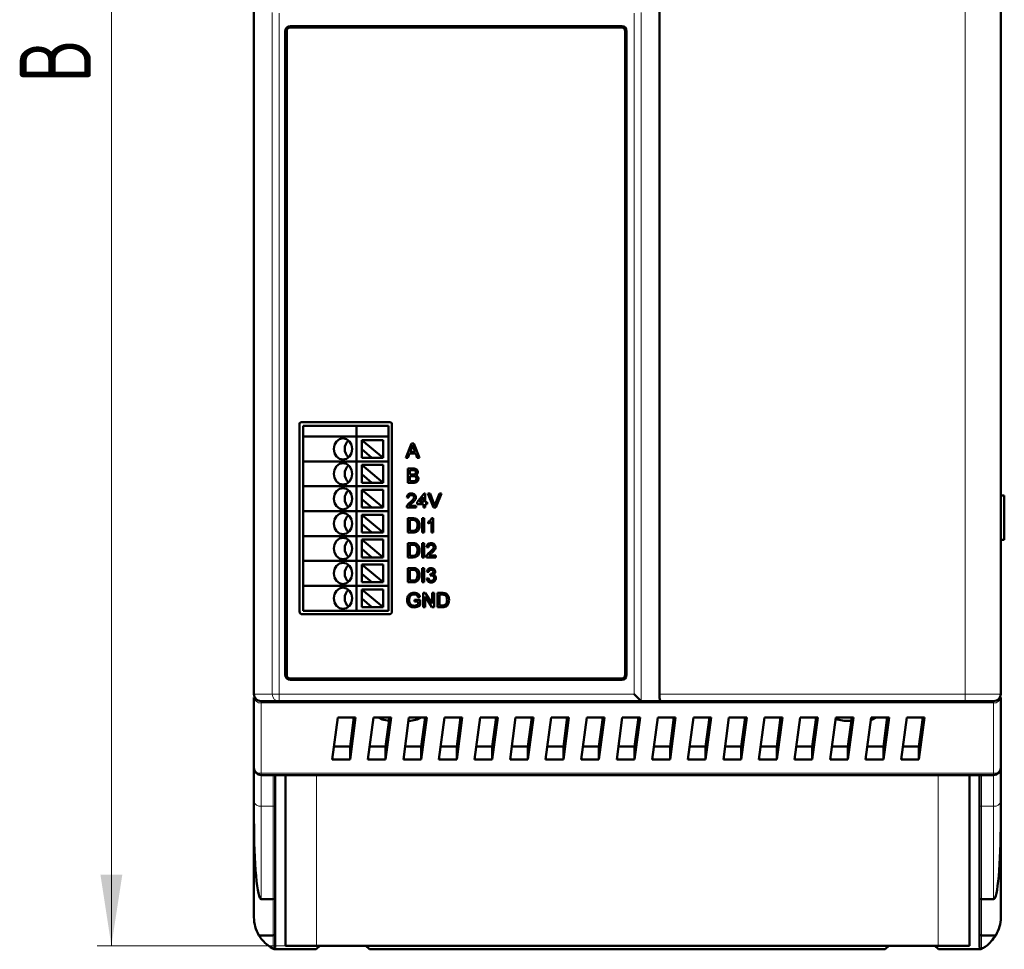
# Model space of a CAD drawing. Header units: millimetres. Extents: x 0 to 420, y 0 to 297.
# Tile 3 of 13: x 65 to 135, y 99 to 165. Entities that reach past the tile are written whole.
import ezdxf

# ---------------------------------------------------------------- set-up
doc = ezdxf.new("R2010")
doc.units = ezdxf.units.MM
doc.styles.add('SLDTEXTSTYLE0', font='TXT', dxfattribs={"width": 0.7, "bigfont": 'bigfont'})
doc.styles.add('SLDTEXTSTYLE1', font='TXT', dxfattribs={"width": 0.7})
doc.dimstyles.new('SLDDIMSTYLE0', dxfattribs={"dimtxt": 5, "dimasz": 5, "dimexe": 0, "dimexo": 0.0625, "dimgap": 1.25, "dimtad": 2, "dimdec": 1, "dimlfac": 2, "dimrnd": 1e-09, "dimzin": 12, "dimdsep": 46, "dimtxsty": 'SLDTEXTSTYLE1', "dimsah": 1, "dimcen": 0.09, "dimadec": 0, "dimazin": 3, "dimtfac": 1, "dimtdec": 3, "dimtofl": 0, "dimtmove": 0, "dimatfit": 3, "dimfxl": 1, "dimfrac": 2, "dimtolj": 1, "dimtzin": 12, "dimarcsym": 0})

# ---------------------------------------------------------------- blocks, each defined once
blk = doc.blocks.new('_D_1')
at = {"color": 7, "linetype": 'Continuous', "lineweight": 0}
for p, q in [((86.326, 224.239), (70.905, 224.239)), ((71.905, 224.239), (71.905, 99.739)), ((86.326, 99.739), (70.905, 99.739))]:
    blk.add_line(p, q, dxfattribs=at)
at = {"color": 7, "linetype": 'Continuous', "lineweight": 18}
for points in [[(71.905, 224.239), (71.136, 219.239), (72.674, 219.239)], [(71.905, 99.739), (72.674, 104.739), (71.136, 104.739)]]:
    blk.add_solid(points, dxfattribs=at)
at = {"color": 7, "linetype": 'Continuous', "lineweight": 18, "insert": (65.46, 160.388), "char_height": 5, "attachment_point": 1, "rotation": 90, "style": 'SLDTEXTSTYLE0'}
blk.add_mtext('В', dxfattribs=at)

msp = doc.modelspace()

# ---------------------------------------------------------------- linework, layer by layer
at = {"color": 7, "linetype": 'Continuous', "lineweight": 50}
for p, q in [((81.931, 206.544), (81.931, 117.434)), ((110.431, 206.544), (110.431, 117.434)), ((134.431, 206.544), (134.431, 117.434)), ((84.481, 164.389), (107.781, 164.389)), ((107.781, 164.289), (84.481, 164.289)), ((84.131, 118.784), (84.131, 164.039)), ((84.231, 164.039), (84.231, 118.784)), ((108.031, 118.784), (108.031, 164.039)), ((108.131, 164.039), (108.131, 118.784)), ((85.131, 123.239), (85.131, 136.439)), ((85.231, 136.539), (91.531, 136.539)), ((91.631, 136.439), (91.631, 123.239)), ((85.381, 135.539), (85.381, 136.289)), ((85.381, 136.289), (89.131, 136.289)), ((89.131, 135.539), (89.131, 136.289)), ((89.131, 136.289), (91.381, 136.289)), ((91.381, 136.289), (91.381, 135.539)), ((85.381, 135.539), (89.131, 135.539)), ((85.381, 133.789), (85.381, 135.539)), ((89.131, 135.539), (91.381, 135.539)), ((89.131, 133.789), (89.131, 135.539)), ((89.506, 135.289), (91.006, 135.289)), ((89.506, 135.289), (91.006, 134.039)), ((89.506, 135.289), (89.506, 134.638)), ((91.006, 135.289), (91.006, 134.039)), ((91.381, 135.539), (91.381, 133.789)), ((92.61, 134.039), (93.007, 135.039)), ((93.007, 135.039), (93.166, 135.039)), ((93.166, 135.039), (93.563, 134.039)), ((89.506, 134.638), (89.506, 134.039)), ((90.225, 134.039), (89.506, 134.638)), ((92.873, 134.346), (92.759, 134.039)), ((93.299, 134.346), (92.873, 134.346)), ((93.018, 134.739), (92.916, 134.462)), ((92.916, 134.462), (93.257, 134.462)), ((93.257, 134.462), (93.16, 134.724)), ((93.413, 134.039), (93.299, 134.346)), ((85.381, 132.039), (85.381, 133.789)), ((85.381, 133.789), (89.131, 133.789)), ((89.131, 132.039), (89.131, 133.789)), ((89.131, 133.789), (91.381, 133.789)), ((89.506, 134.039), (90.225, 134.039)), ((90.225, 134.039), (91.006, 134.039)), ((91.381, 133.789), (91.381, 132.039)), ((92.759, 134.039), (92.61, 134.039)), ((93.563, 134.039), (93.413, 134.039)), ((89.506, 133.539), (91.006, 133.539)), ((89.506, 133.539), (91.006, 132.289)), ((89.506, 133.539), (89.506, 132.888)), ((91.006, 133.539), (91.006, 132.289)), ((92.746, 132.289), (92.746, 133.289)), ((92.746, 133.289), (93.121, 133.289)), ((93.078, 133.173), (92.887, 133.173)), ((92.887, 133.173), (92.887, 132.866)), ((89.506, 132.888), (89.506, 132.289)), ((90.225, 132.289), (89.506, 132.888)), ((89.506, 132.289), (90.225, 132.289)), ((90.225, 132.289), (91.006, 132.289)), ((93.122, 132.289), (92.746, 132.289)), ((92.887, 132.866), (93.094, 132.866)), ((93.108, 132.75), (92.887, 132.75)), ((92.887, 132.75), (92.887, 132.404)), ((92.887, 132.404), (93.124, 132.404)), ((85.381, 132.039), (89.131, 132.039)), ((85.381, 130.289), (85.381, 132.039)), ((89.131, 132.039), (91.381, 132.039)), ((89.131, 130.289), (89.131, 132.039)), ((89.506, 131.789), (91.006, 131.789)), ((89.506, 131.789), (91.006, 130.539)), ((89.506, 131.789), (89.506, 131.138)), ((91.006, 131.789), (91.006, 130.539)), ((91.381, 132.039), (91.381, 130.289)), ((93.413, 130.91), (93.887, 131.526)), ((93.887, 131.526), (93.977, 131.526)), ((93.977, 131.526), (93.977, 130.91)), ((94.561, 130.539), (94.158, 131.539)), ((94.158, 131.539), (94.311, 131.539)), ((94.311, 131.539), (94.583, 130.822)), ((94.692, 130.822), (94.964, 131.539)), ((95.117, 131.539), (94.714, 130.539)), ((94.964, 131.539), (95.117, 131.539)), ((89.506, 131.138), (89.506, 130.539)), ((90.225, 130.539), (89.506, 131.138)), ((92.811, 131.244), (92.682, 131.257)), ((93.413, 130.782), (93.413, 130.91)), ((93.849, 131.271), (93.571, 130.91)), ((93.571, 130.91), (93.849, 130.91)), ((93.849, 130.91), (93.849, 131.271)), ((93.977, 130.91), (94.105, 130.91)), ((94.105, 130.91), (94.105, 130.782)), ((134.681, 131.38), (134.431, 131.38)), ((134.681, 128.28), (134.681, 131.38)), ((85.381, 128.539), (85.381, 130.289)), ((85.381, 130.289), (89.131, 130.289)), ((89.131, 128.539), (89.131, 130.289)), ((89.131, 130.289), (91.381, 130.289)), ((89.506, 130.539), (90.225, 130.539)), ((90.225, 130.539), (91.006, 130.539)), ((91.381, 130.289), (91.381, 128.539)), ((93.323, 130.539), (92.67, 130.539)), ((92.834, 130.667), (93.323, 130.667)), ((93.323, 130.667), (93.323, 130.539)), ((93.849, 130.782), (93.413, 130.782)), ((93.849, 130.539), (93.849, 130.782)), ((93.977, 130.539), (93.849, 130.539)), ((94.105, 130.782), (93.977, 130.782)), ((93.977, 130.782), (93.977, 130.539)), ((94.714, 130.539), (94.561, 130.539)), ((89.506, 130.039), (91.006, 128.789)), ((89.506, 130.039), (91.006, 130.039)), ((89.506, 130.039), (89.506, 129.388)), ((91.006, 130.039), (91.006, 128.789)), ((92.746, 128.789), (92.746, 129.789)), ((92.746, 129.789), (93.088, 129.789)), ((92.887, 129.673), (92.887, 128.904)), ((93.09, 129.673), (92.887, 129.673)), ((93.759, 129.789), (93.9, 129.789)), ((93.759, 128.789), (93.759, 129.789)), ((93.9, 129.789), (93.9, 128.789)), ((94.17, 129.42), (94.17, 129.539)), ((94.4, 128.789), (94.4, 129.568)), ((94.446, 129.789), (94.529, 129.789)), ((94.529, 129.789), (94.529, 128.789)), ((89.506, 129.388), (89.506, 128.789)), ((90.225, 128.789), (89.506, 129.388)), ((89.506, 128.789), (90.225, 128.789)), ((90.225, 128.789), (91.006, 128.789)), ((93.105, 128.789), (92.746, 128.789)), ((92.887, 128.904), (93.094, 128.904)), ((93.9, 128.789), (93.759, 128.789)), ((94.529, 128.789), (94.4, 128.789)), ((85.381, 128.539), (89.131, 128.539)), ((85.381, 126.789), (85.381, 128.539)), ((89.131, 128.539), (91.381, 128.539)), ((89.131, 126.789), (89.131, 128.539)), ((89.506, 128.289), (91.006, 128.289)), ((89.506, 128.289), (91.006, 127.039)), ((89.506, 128.289), (89.506, 127.638)), ((91.006, 128.289), (91.006, 127.039)), ((91.381, 128.539), (91.381, 126.789)), ((134.431, 128.28), (134.681, 128.28)), ((89.506, 127.638), (89.506, 127.039)), ((90.225, 127.039), (89.506, 127.638)), ((92.746, 128.039), (93.088, 128.039)), ((92.746, 127.039), (92.746, 128.039)), ((93.09, 127.923), (92.887, 127.923)), ((92.887, 127.923), (92.887, 127.154)), ((93.759, 127.039), (93.759, 128.039)), ((93.759, 128.039), (93.9, 128.039)), ((93.9, 128.039), (93.9, 127.039)), ((94.195, 127.744), (94.067, 127.757)), ((85.381, 125.039), (85.381, 126.789)), ((85.381, 126.789), (89.131, 126.789)), ((89.131, 125.039), (89.131, 126.789)), ((89.131, 126.789), (91.381, 126.789)), ((89.506, 127.039), (90.225, 127.039)), ((90.225, 127.039), (91.006, 127.039)), ((91.381, 126.789), (91.381, 125.039)), ((93.105, 127.039), (92.746, 127.039)), ((92.887, 127.154), (93.094, 127.154)), ((93.9, 127.039), (93.759, 127.039)), ((94.708, 127.039), (94.054, 127.039)), ((94.219, 127.167), (94.708, 127.167)), ((94.708, 127.167), (94.708, 127.039)), ((89.506, 126.539), (91.006, 126.539)), ((89.506, 126.539), (91.006, 125.289)), ((89.506, 126.539), (89.506, 125.888)), ((91.006, 126.539), (91.006, 125.289)), ((92.746, 125.289), (92.746, 126.289)), ((92.746, 126.289), (93.088, 126.289)), ((93.09, 126.173), (92.887, 126.173)), ((92.887, 126.173), (92.887, 125.404)), ((93.759, 125.289), (93.759, 126.289)), ((93.759, 126.289), (93.9, 126.289)), ((93.9, 126.289), (93.9, 125.289)), ((94.221, 126.019), (94.093, 126.032)), ((89.506, 125.888), (89.506, 125.289)), ((90.225, 125.289), (89.506, 125.888)), ((92.887, 125.404), (93.094, 125.404)), ((94.08, 125.558), (94.208, 125.571)), ((94.322, 125.763), (94.335, 125.878)), ((85.381, 125.039), (89.131, 125.039)), ((85.381, 123.289), (85.381, 125.039)), ((89.131, 125.039), (91.381, 125.039)), ((89.131, 123.289), (89.131, 125.039)), ((89.506, 125.289), (90.225, 125.289)), ((89.506, 124.789), (91.006, 124.789)), ((89.506, 124.789), (91.006, 123.539)), ((89.506, 124.789), (89.506, 124.138)), ((90.225, 125.289), (91.006, 125.289)), ((91.006, 124.789), (91.006, 123.539)), ((91.381, 125.039), (91.381, 123.289)), ((93.105, 125.289), (92.746, 125.289)), ((93.9, 125.289), (93.759, 125.289)), ((90.225, 123.539), (89.506, 124.138)), ((89.506, 124.138), (89.506, 123.539)), ((93.208, 123.936), (93.208, 124.051)), ((93.208, 124.051), (93.618, 124.051)), ((93.477, 123.936), (93.208, 123.936)), ((93.602, 124.257), (93.473, 124.224)), ((93.477, 123.747), (93.477, 123.936)), ((93.618, 124.051), (93.618, 123.681)), ((93.823, 123.539), (93.823, 124.539)), ((93.823, 124.539), (93.972, 124.539)), ((94.444, 123.539), (93.964, 124.285)), ((93.964, 124.285), (93.964, 123.539)), ((93.972, 124.539), (94.452, 123.792)), ((94.452, 123.792), (94.452, 124.539)), ((94.452, 124.539), (94.593, 124.539)), ((94.593, 124.539), (94.593, 123.539)), ((94.823, 124.539), (95.165, 124.539)), ((94.823, 123.539), (94.823, 124.539)), ((94.964, 124.423), (94.964, 123.654)), ((95.167, 124.423), (94.964, 124.423)), ((85.381, 123.289), (89.131, 123.289)), ((89.131, 123.289), (91.381, 123.289)), ((89.506, 123.539), (90.225, 123.539)), ((90.225, 123.539), (91.006, 123.539)), ((93.964, 123.539), (93.823, 123.539)), ((94.593, 123.539), (94.444, 123.539)), ((95.182, 123.539), (94.823, 123.539)), ((94.964, 123.654), (95.171, 123.654)), ((91.431, 123.039), (85.331, 123.039)), ((84.481, 118.534), (107.781, 118.534)), ((107.781, 118.434), (84.481, 118.434)), ((81.931, 117.19), (81.931, 112.239)), ((109.148, 116.942), (108.657, 117.434)), ((134.431, 117.19), (134.431, 112.239)), ((82.431, 116.934), (83.705, 116.934)), ((83.705, 116.934), (109.165, 116.934)), ((109.165, 116.934), (110.525, 116.934)), ((110.525, 116.934), (131.931, 116.934)), ((87.432, 112.843), (87.826, 115.788)), ((87.826, 115.788), (89.076, 115.788)), ((89.076, 115.788), (88.682, 112.843)), ((88.682, 113.75), (88.955, 115.788)), ((89.932, 112.843), (90.326, 115.788)), ((90.326, 115.788), (91.576, 115.788)), ((91.576, 115.788), (91.182, 112.843)), ((91.182, 113.75), (91.455, 115.788)), ((92.432, 112.843), (92.826, 115.788)), ((92.826, 115.788), (94.076, 115.788)), ((94.076, 115.788), (93.682, 112.843)), ((93.682, 113.75), (93.955, 115.788)), ((94.932, 112.843), (95.326, 115.788)), ((95.326, 115.788), (96.576, 115.788)), ((96.576, 115.788), (96.182, 112.843)), ((96.182, 113.75), (96.455, 115.788)), ((97.432, 112.843), (97.826, 115.788)), ((97.826, 115.788), (99.076, 115.788)), ((99.076, 115.788), (98.682, 112.843)), ((98.682, 113.75), (98.955, 115.788)), ((99.932, 112.843), (100.326, 115.788)), ((100.326, 115.788), (101.576, 115.788)), ((101.576, 115.788), (101.182, 112.843)), ((101.182, 113.75), (101.455, 115.788)), ((102.432, 112.843), (102.826, 115.788)), ((102.826, 115.788), (104.076, 115.788)), ((104.076, 115.788), (103.682, 112.843)), ((103.682, 113.75), (103.955, 115.788)), ((104.932, 112.843), (105.326, 115.788)), ((105.326, 115.788), (106.576, 115.788)), ((106.576, 115.788), (106.182, 112.843)), ((106.182, 113.75), (106.455, 115.788)), ((107.432, 112.843), (107.826, 115.788)), ((107.826, 115.788), (109.076, 115.788)), ((109.076, 115.788), (108.682, 112.843)), ((108.682, 113.75), (108.955, 115.788)), ((109.932, 112.843), (110.326, 115.788)), ((110.326, 115.788), (111.576, 115.788)), ((111.576, 115.788), (111.182, 112.843)), ((111.182, 113.75), (111.455, 115.788)), ((112.432, 112.843), (112.826, 115.788)), ((112.826, 115.788), (114.076, 115.788)), ((114.076, 115.788), (113.682, 112.843)), ((113.682, 113.75), (113.955, 115.788)), ((114.932, 112.843), (115.326, 115.788)), ((115.326, 115.788), (116.576, 115.788)), ((116.576, 115.788), (116.182, 112.843)), ((116.182, 113.75), (116.455, 115.788)), ((117.432, 112.843), (117.826, 115.788)), ((117.826, 115.788), (119.076, 115.788)), ((119.076, 115.788), (118.682, 112.843)), ((118.682, 113.75), (118.955, 115.788)), ((119.932, 112.843), (120.326, 115.788)), ((120.326, 115.788), (121.576, 115.788)), ((121.576, 115.788), (121.182, 112.843)), ((121.182, 113.75), (121.455, 115.788)), ((122.432, 112.843), (122.826, 115.788)), ((122.826, 115.788), (124.076, 115.788)), ((124.076, 115.788), (123.682, 112.843)), ((123.682, 113.75), (123.955, 115.788)), ((123.952, 115.765), (123.87, 115.788)), ((124.932, 112.843), (125.326, 115.788)), ((125.326, 115.788), (126.576, 115.788)), ((126.576, 115.788), (126.182, 112.843)), ((126.182, 113.75), (126.455, 115.788)), ((127.432, 112.843), (127.826, 115.788)), ((127.826, 115.788), (129.076, 115.788)), ((129.076, 115.788), (128.682, 112.843)), ((128.682, 113.75), (128.955, 115.788)), ((92.793, 115.539), (92.931, 115.539)), ((123.431, 115.539), (123.921, 115.539)), ((87.554, 113.75), (88.682, 113.75)), ((88.682, 112.843), (88.682, 113.75)), ((90.054, 113.75), (91.182, 113.75)), ((91.182, 112.843), (91.182, 113.75)), ((92.554, 113.75), (93.682, 113.75)), ((93.682, 112.843), (93.682, 113.75)), ((95.054, 113.75), (96.182, 113.75)), ((96.182, 112.843), (96.182, 113.75)), ((97.554, 113.75), (98.682, 113.75)), ((98.682, 112.843), (98.682, 113.75)), ((100.054, 113.75), (101.182, 113.75)), ((101.182, 112.843), (101.182, 113.75)), ((102.554, 113.75), (103.682, 113.75)), ((103.682, 112.843), (103.682, 113.75)), ((105.054, 113.75), (106.182, 113.75)), ((106.182, 112.843), (106.182, 113.75)), ((107.554, 113.75), (108.682, 113.75)), ((108.682, 112.843), (108.682, 113.75)), ((110.054, 113.75), (111.182, 113.75)), ((111.182, 112.843), (111.182, 113.75)), ((112.554, 113.75), (113.682, 113.75)), ((113.682, 112.843), (113.682, 113.75)), ((115.054, 113.75), (116.182, 113.75)), ((116.182, 112.843), (116.182, 113.75)), ((117.554, 113.75), (118.682, 113.75)), ((118.682, 112.843), (118.682, 113.75)), ((120.054, 113.75), (121.182, 113.75)), ((121.182, 112.843), (121.182, 113.75)), ((122.554, 113.75), (123.682, 113.75)), ((123.682, 112.843), (123.682, 113.75)), ((125.054, 113.75), (126.182, 113.75)), ((126.182, 112.843), (126.182, 113.75)), ((127.554, 113.75), (128.682, 113.75)), ((128.682, 112.843), (128.682, 113.75)), ((88.682, 112.843), (87.432, 112.843)), ((91.182, 112.843), (89.932, 112.843)), ((93.682, 112.843), (92.432, 112.843)), ((96.182, 112.843), (94.932, 112.843)), ((98.682, 112.843), (97.432, 112.843)), ((101.182, 112.843), (99.932, 112.843)), ((103.682, 112.843), (102.432, 112.843)), ((106.182, 112.843), (104.932, 112.843)), ((108.682, 112.843), (107.432, 112.843)), ((111.182, 112.843), (109.932, 112.843)), ((113.682, 112.843), (112.432, 112.843)), ((116.182, 112.843), (114.932, 112.843)), ((118.682, 112.843), (117.432, 112.843)), ((121.182, 112.843), (119.932, 112.843)), ((123.682, 112.843), (122.432, 112.843)), ((126.182, 112.843), (124.932, 112.843)), ((128.682, 112.843), (127.432, 112.843)), ((82.431, 111.739), (133.931, 111.739)), ((84.136, 111.739), (84.136, 99.739)), ((132.226, 99.739), (132.226, 111.739)), ((81.931, 109.895), (81.931, 108.593)), ((83.431, 109.648), (83.431, 103.109)), ((132.931, 103.109), (132.931, 109.648)), ((134.431, 109.895), (134.431, 108.593)), ((81.931, 108.593), (81.931, 101.739)), ((134.431, 108.593), (134.431, 101.739)), ((83.281, 103.007), (82.431, 103.007)), ((83.431, 100.563), (83.431, 103.109)), ((132.931, 100.563), (132.931, 103.109)), ((133.931, 103.007), (133.081, 103.007)), ((82.278, 100.468), (83.281, 100.468)), ((83.431, 100.012), (83.431, 100.563)), ((132.931, 99.689), (132.931, 100.563)), ((134.084, 100.468), (133.081, 100.468)), ((83.431, 99.689), (83.431, 100.012)), ((86.336, 99.739), (84.136, 99.739)), ((86.556, 99.739), (86.306, 99.489)), ((86.336, 99.739), (130.026, 99.739)), ((90.056, 99.489), (89.806, 99.739)), ((126.556, 99.739), (126.306, 99.489)), ((130.056, 99.489), (129.806, 99.739)), ((130.026, 99.739), (132.226, 99.739)), ((83.341, 99.489), (86.306, 99.489)), ((90.056, 99.489), (126.306, 99.489)), ((130.056, 99.489), (133.021, 99.489))]:
    msp.add_line(p, q, dxfattribs=at)
at = {"color": 9, "linetype": 'Continuous', "lineweight": 18}
for p, q in [((81.94, 117.434), (81.94, 206.544)), ((131.931, 206.544), (131.931, 117.434)), ((83.214, 165.346), (83.214, 117.434)), ((83.706, 117.434), (83.706, 165.289)), ((108.656, 165.289), (108.657, 117.434)), ((109.148, 116.942), (109.148, 165.346)), ((81.94, 117.434), (81.931, 117.434)), ((83.214, 117.434), (81.94, 117.434)), ((83.706, 117.434), (83.214, 117.434)), ((108.657, 117.434), (83.706, 117.434)), ((131.931, 117.434), (110.431, 117.434)), ((131.931, 117.434), (131.931, 116.934)), ((134.431, 117.434), (131.931, 117.434)), ((82.431, 116.812), (82.431, 116.934)), ((133.931, 116.812), (82.431, 116.812)), ((82.431, 111.861), (82.431, 116.812)), ((133.931, 116.934), (133.931, 116.812)), ((133.931, 116.812), (133.931, 111.861)), ((133.931, 111.861), (82.431, 111.861)), ((82.431, 111.861), (82.431, 111.739)), ((82.431, 109.542), (82.431, 111.739)), ((83.281, 111.739), (83.281, 109.542)), ((86.336, 111.739), (86.336, 99.739)), ((130.026, 99.739), (130.026, 111.739)), ((133.081, 109.542), (133.081, 111.739)), ((133.931, 111.861), (133.931, 111.739)), ((133.931, 111.739), (133.931, 109.542)), ((82.431, 109.542), (83.281, 109.542)), ((82.431, 103.007), (82.431, 109.542)), ((83.281, 109.542), (83.281, 103.007)), ((133.081, 109.542), (133.931, 109.542)), ((133.081, 103.007), (133.081, 109.542)), ((133.931, 109.542), (133.931, 103.007)), ((83.281, 100.468), (83.281, 103.007)), ((133.081, 103.007), (133.081, 100.468)), ((83.281, 99.539), (83.281, 100.468)), ((133.081, 100.468), (133.081, 99.539))]:
    msp.add_line(p, q, dxfattribs=at)
at = {"color": 7, "linetype": 'Continuous', "lineweight": 50, "flags": 128}
for points in [[(88.831, 134.664), (88.782, 134.951), (88.643, 135.194), (88.434, 135.356), (88.188, 135.414), (87.942, 135.356), (87.733, 135.194), (87.594, 134.951), (87.545, 134.664), (87.594, 134.377), (87.733, 134.133), (87.942, 133.971), (88.188, 133.914), (88.434, 133.971), (88.643, 134.133), (88.782, 134.377), (88.831, 134.664)], [(88.831, 132.914), (88.782, 133.201), (88.643, 133.444), (88.434, 133.606), (88.188, 133.664), (87.942, 133.606), (87.733, 133.444), (87.594, 133.201), (87.545, 132.914), (87.594, 132.627), (87.733, 132.383), (87.942, 132.221), (88.188, 132.164), (88.434, 132.221), (88.643, 132.383), (88.782, 132.627), (88.831, 132.914)], [(88.831, 131.164), (88.782, 131.451), (88.643, 131.694), (88.434, 131.856), (88.188, 131.914), (87.942, 131.856), (87.733, 131.694), (87.594, 131.451), (87.545, 131.164), (87.594, 130.877), (87.733, 130.633), (87.942, 130.471), (88.188, 130.414), (88.434, 130.471), (88.643, 130.633), (88.782, 130.877), (88.831, 131.164)], [(88.831, 129.414), (88.782, 129.701), (88.643, 129.944), (88.434, 130.106), (88.188, 130.164), (87.942, 130.106), (87.733, 129.944), (87.594, 129.701), (87.545, 129.414), (87.594, 129.127), (87.733, 128.883), (87.942, 128.721), (88.188, 128.664), (88.434, 128.721), (88.643, 128.883), (88.782, 129.127), (88.831, 129.414)], [(88.831, 127.664), (88.782, 127.951), (88.643, 128.194), (88.434, 128.356), (88.188, 128.414), (87.942, 128.356), (87.733, 128.194), (87.594, 127.951), (87.545, 127.664), (87.594, 127.377), (87.733, 127.133), (87.942, 126.971), (88.188, 126.914), (88.434, 126.971), (88.643, 127.133), (88.782, 127.377), (88.831, 127.664)], [(88.831, 125.914), (88.782, 126.201), (88.643, 126.444), (88.434, 126.606), (88.188, 126.664), (87.942, 126.606), (87.733, 126.444), (87.594, 126.201), (87.545, 125.914), (87.594, 125.627), (87.733, 125.383), (87.942, 125.221), (88.188, 125.164), (88.434, 125.221), (88.643, 125.383), (88.782, 125.627), (88.831, 125.914)], [(88.831, 124.164), (88.782, 124.451), (88.643, 124.694), (88.434, 124.856), (88.188, 124.914), (87.942, 124.856), (87.733, 124.694), (87.594, 124.451), (87.545, 124.164), (87.594, 123.877), (87.733, 123.633), (87.942, 123.471), (88.188, 123.414), (88.434, 123.471), (88.643, 123.633), (88.782, 123.877), (88.831, 124.164)], [(90.682, 115.788), (90.953, 115.634), (91.431, 115.539)], [(92.931, 115.539), (93.409, 115.634), (93.68, 115.788)], [(122.814, 115.701), (122.953, 115.634), (123.431, 115.539)], [(125.3, 115.594), (125.409, 115.634), (125.68, 115.788)]]:
    msp.add_lwpolyline(points, dxfattribs=at)
at = {"color": 7, "linetype": 'Continuous', "lineweight": 50}
for centre, radius, start, end in [((84.481, 164.039), 0.35, 90, 180), ((84.481, 164.039), 0.25, 90, 180), ((107.781, 164.039), 0.35, 0, 90), ((107.781, 164.039), 0.25, 0, 90), ((85.231, 136.439), 0.1, 90, 180), ((91.531, 136.439), 0.1, 0, 90), ((89.122, 134.664), 0.813, 132.43181, 227.56819), ((89.122, 132.914), 0.813, 132.43181, 227.56819), ((89.122, 131.164), 0.813, 132.43181, 227.56819), ((89.122, 129.414), 0.813, 132.43181, 227.56819), ((89.122, 127.664), 0.813, 132.43181, 227.56819), ((89.122, 125.914), 0.813, 132.43181, 227.56819), ((89.122, 124.164), 0.813, 132.43181, 227.56819), ((85.331, 123.239), 0.2, 180, 270), ((91.431, 123.239), 0.2, 270, 0), ((84.481, 118.784), 0.35, 180, 270), ((84.481, 118.784), 0.25, 180, 270), ((107.781, 118.784), 0.25, 270, 0), ((107.781, 118.784), 0.35, 270, 0), ((82.431, 117.434), 0.5, 180, 270), ((133.931, 117.434), 0.5, 270, 0), ((82.431, 112.239), 0.5, 180, 270), ((133.931, 112.239), 0.5, 270, 0), ((84.431, 101.739), 2.5, 180, 210.54479), ((131.931, 101.739), 2.5, 329.45521, 0), ((84.431, 101.739), 2.5, 240.70136, 244.15807), ((131.931, 101.739), 2.5, 295.84193, 299.29864)]:
    msp.add_arc(centre, radius, start, end, dxfattribs=at)
at = {"color": 9, "linetype": 'Continuous', "lineweight": 18}
for centre, radius, start, end in [((82.378, 117.26), 0.452, 189.01679, 276.80459), ((82.435, 117.429), 0.496, 179.50937, 269.50082), ((83.71, 117.429), 0.496, 179.50937, 269.50082), ((133.985, 117.26), 0.452, 263.19541, 350.98321), ((82.378, 112.309), 0.452, 189.01679, 276.80459), ((133.985, 112.309), 0.452, 263.19541, 350.98321), ((82.369, 109.984), 0.446, 191.42175, 278.04947), ((83.3, 109.674), 0.134, 261.95053, 348.57825), ((133.062, 109.674), 0.134, 191.42175, 278.04947), ((133.994, 109.984), 0.446, 261.95053, 348.57825)]:
    msp.add_arc(centre, radius, start, end, dxfattribs=at)
at = {"color": 7, "linetype": 'Continuous', "lineweight": 50}
for centre, major_axis, ratio, start_param, end_param in [((110.525, 117.434), (0, 0.5), 0.1875, 1.570796, 3.141593), ((109.165, 117.434), (0, 0.5), 0.1875, 2.956245, 3.141593), ((82.431, 108.593), (0, 5.587), 0.089499, 1.570796, 3.141593), ((133.931, 108.593), (0, 5.587), 0.089499, 3.141593, 4.712389), ((83.281, 103.109), (0.15, 0), 0.683247, 4.712389, 6.283185), ((133.081, 103.109), (0.15, 0), 0.683247, 3.141593, 4.712389)]:
    msp.add_ellipse(centre, major_axis=major_axis, ratio=ratio, start_param=start_param, end_param=end_param, dxfattribs=at)
for points, knots in [([(93.086, 134.923), (93.077, 134.888), (93.06, 134.824), (93.031, 134.765), (93.018, 134.739)], [0, 0, 0, 0, 0.559908, 1, 1, 1, 1]), ([(93.16, 134.724), (93.146, 134.762), (93.121, 134.828), (93.097, 134.894), (93.086, 134.923)], [0, 0, 0, 0, 0.560002, 1, 1, 1, 1]), ([(93.311, 133.017), (93.308, 133.044), (93.303, 133.085), (93.273, 133.131), (93.205, 133.178), (93.134, 133.175), (93.078, 133.173)], [0, 0, 0, 0, 0.249601, 0.375028, 0.500278, 1, 1, 1, 1]), ([(93.121, 133.289), (93.165, 133.287), (93.254, 133.284), (93.369, 133.229), (93.438, 133.133), (93.447, 133.064), (93.452, 133.029)], [0, 0, 0, 0, 0.2811892, 0.5600175, 0.7800672, 1, 1, 1, 1]), ([(93.214, 132.877), (93.23, 132.884), (93.262, 132.897), (93.304, 132.945), (93.308, 132.99), (93.311, 133.017)], [0, 0, 0, 0, 0.280889, 0.56101, 1, 1, 1, 1]), ([(93.452, 133.029), (93.449, 133.004), (93.443, 132.952), (93.395, 132.869), (93.337, 132.835), (93.302, 132.814)], [0, 0, 0, 0, 0.280307, 0.560786, 1, 1, 1, 1]), ([(93.094, 132.866), (93.116, 132.866), (93.157, 132.866), (93.196, 132.874), (93.214, 132.877)], [0, 0, 0, 0, 0.560393, 1, 1, 1, 1]), ([(93.349, 132.577), (93.346, 132.606), (93.341, 132.649), (93.309, 132.696), (93.241, 132.749), (93.167, 132.75), (93.108, 132.75)], [0, 0, 0, 0, 0.249858, 0.375513, 0.501165, 1, 1, 1, 1]), ([(93.49, 132.575), (93.487, 132.542), (93.481, 132.476), (93.432, 132.387), (93.316, 132.296), (93.202, 132.292), (93.122, 132.289)], [0, 0, 0, 0, 0.187145, 0.37432, 0.560788, 1, 1, 1, 1]), ([(93.124, 132.404), (93.14, 132.404), (93.169, 132.404), (93.197, 132.407), (93.21, 132.409)], [0, 0, 0, 0, 0.560136, 1, 1, 1, 1]), ([(93.21, 132.409), (93.232, 132.414), (93.276, 132.425), (93.322, 132.471), (93.346, 132.524), (93.348, 132.559), (93.349, 132.577)], [0, 0, 0, 0, 0.280324, 0.559079, 0.779395, 1, 1, 1, 1]), ([(93.302, 132.814), (93.331, 132.804), (93.389, 132.783), (93.45, 132.72), (93.485, 132.648), (93.488, 132.599), (93.49, 132.575)], [0, 0, 0, 0, 0.2802, 0.559643, 0.779721, 1, 1, 1, 1]), ([(92.682, 131.257), (92.69, 131.301), (92.704, 131.389), (92.79, 131.487), (92.898, 131.533), (92.968, 131.537), (93.003, 131.539)], [0, 0, 0, 0, 0.2802398, 0.5588866, 0.7791398, 1, 1, 1, 1]), ([(93.003, 131.539), (93.047, 131.536), (93.134, 131.529), (93.238, 131.46), (93.301, 131.365), (93.307, 131.297), (93.311, 131.263)], [0, 0, 0, 0, 0.280511, 0.559695, 0.779763, 1, 1, 1, 1]), ([(92.683, 130.628), (92.7, 130.666), (92.728, 130.73), (92.791, 130.804), (92.85, 130.861), (92.892, 130.895), (92.914, 130.913)], [0, 0, 0, 0, 0.3393989, 0.5595257, 0.7797546, 1, 1, 1, 1]), ([(93, 131.423), (92.972, 131.421), (92.917, 131.417), (92.851, 131.372), (92.815, 131.309), (92.812, 131.265), (92.811, 131.244)], [0, 0, 0, 0, 0.280371, 0.559466, 0.779395, 1, 1, 1, 1]), ([(93.033, 130.852), (93.009, 130.833), (92.97, 130.8), (92.916, 130.754), (92.871, 130.715), (92.846, 130.683), (92.834, 130.667)], [0, 0, 0, 0, 0.340045, 0.560063, 0.780086, 1, 1, 1, 1]), ([(92.914, 130.913), (92.977, 130.967), (93.066, 131.043), (93.165, 131.162), (93.177, 131.228), (93.182, 131.261)], [0, 0, 0, 0, 0.561302, 0.781371, 1, 1, 1, 1]), ([(93.182, 131.261), (93.179, 131.287), (93.172, 131.338), (93.12, 131.392), (93.06, 131.42), (93.02, 131.422), (93, 131.423)], [0, 0, 0, 0, 0.279066, 0.558581, 0.779063, 1, 1, 1, 1]), ([(93.311, 131.263), (93.304, 131.215), (93.29, 131.119), (93.183, 130.981), (93.09, 130.901), (93.033, 130.852)], [0, 0, 0, 0, 0.278709, 0.558818, 1, 1, 1, 1]), ([(92.67, 130.539), (92.67, 130.556), (92.671, 130.586), (92.679, 130.615), (92.683, 130.628)], [0, 0, 0, 0, 0.559966, 1, 1, 1, 1]), ([(94.583, 130.822), (94.594, 130.792), (94.613, 130.739), (94.63, 130.684), (94.637, 130.66)], [0, 0, 0, 0, 0.5600058, 1, 1, 1, 1]), ([(94.637, 130.66), (94.647, 130.691), (94.663, 130.745), (94.683, 130.798), (94.692, 130.822)], [0, 0, 0, 0, 0.559972, 1, 1, 1, 1]), ([(93.088, 129.789), (93.122, 129.788), (93.181, 129.788), (93.239, 129.778), (93.265, 129.774)], [0, 0, 0, 0, 0.56016, 1, 1, 1, 1]), ([(93.255, 129.653), (93.225, 129.66), (93.171, 129.673), (93.115, 129.673), (93.09, 129.673)], [0, 0, 0, 0, 0.559255, 1, 1, 1, 1]), ([(93.426, 129.296), (93.422, 129.376), (93.415, 129.486), (93.335, 129.606), (93.282, 129.637), (93.255, 129.653)], [0, 0, 0, 0, 0.559188, 0.780064, 1, 1, 1, 1]), ([(93.265, 129.774), (93.295, 129.766), (93.348, 129.75), (93.391, 129.717), (93.411, 129.703)], [0, 0, 0, 0, 0.5598641, 1, 1, 1, 1]), ([(93.411, 129.703), (93.44, 129.672), (93.499, 129.611), (93.556, 129.469), (93.563, 129.36), (93.567, 129.294)], [0, 0, 0, 0, 0.27977, 0.559917, 1, 1, 1, 1]), ([(94.17, 129.539), (94.232, 129.574), (94.343, 129.637), (94.415, 129.742), (94.446, 129.789)], [0, 0, 0, 0, 0.560432, 1, 1, 1, 1]), ([(94.4, 129.568), (94.361, 129.535), (94.29, 129.476), (94.206, 129.437), (94.17, 129.42)], [0, 0, 0, 0, 0.559699, 1, 1, 1, 1]), ([(93.094, 128.904), (93.142, 128.904), (93.229, 128.904), (93.299, 128.953), (93.33, 128.975)], [0, 0, 0, 0, 0.561787, 1, 1, 1, 1]), ([(93.567, 129.294), (93.562, 129.221), (93.552, 129.075), (93.45, 128.887), (93.277, 128.796), (93.162, 128.791), (93.105, 128.789)], [0, 0, 0, 0, 0.28083, 0.559957, 0.779066, 1, 1, 1, 1]), ([(93.33, 128.975), (93.363, 129.03), (93.423, 129.13), (93.425, 129.245), (93.426, 129.296)], [0, 0, 0, 0, 0.557437, 1, 1, 1, 1]), ([(93.088, 128.039), (93.122, 128.038), (93.181, 128.038), (93.239, 128.028), (93.265, 128.024)], [0, 0, 0, 0, 0.5601595, 1, 1, 1, 1]), ([(93.255, 127.903), (93.225, 127.91), (93.171, 127.923), (93.115, 127.923), (93.09, 127.923)], [0, 0, 0, 0, 0.559255, 1, 1, 1, 1]), ([(93.567, 127.544), (93.562, 127.471), (93.552, 127.325), (93.45, 127.137), (93.277, 127.046), (93.162, 127.041), (93.105, 127.039)], [0, 0, 0, 0, 0.28083, 0.559957, 0.779066, 1, 1, 1, 1]), ([(93.426, 127.546), (93.422, 127.626), (93.415, 127.736), (93.335, 127.856), (93.282, 127.887), (93.255, 127.903)], [0, 0, 0, 0, 0.559188, 0.780064, 1, 1, 1, 1]), ([(93.265, 128.024), (93.295, 128.016), (93.348, 128), (93.391, 127.967), (93.411, 127.953)], [0, 0, 0, 0, 0.559864, 1, 1, 1, 1]), ([(93.33, 127.225), (93.363, 127.28), (93.423, 127.38), (93.425, 127.495), (93.426, 127.546)], [0, 0, 0, 0, 0.557437, 1, 1, 1, 1]), ([(93.411, 127.953), (93.44, 127.922), (93.499, 127.861), (93.556, 127.719), (93.563, 127.61), (93.567, 127.544)], [0, 0, 0, 0, 0.27977, 0.559917, 1, 1, 1, 1]), ([(94.067, 127.757), (94.074, 127.801), (94.089, 127.889), (94.175, 127.987), (94.282, 128.033), (94.352, 128.037), (94.387, 128.039)], [0, 0, 0, 0, 0.28024, 0.558887, 0.77914, 1, 1, 1, 1]), ([(94.068, 127.128), (94.085, 127.166), (94.113, 127.23), (94.175, 127.304), (94.235, 127.361), (94.277, 127.395), (94.298, 127.413)], [0, 0, 0, 0, 0.339399, 0.559526, 0.779755, 1, 1, 1, 1]), ([(94.385, 127.923), (94.357, 127.921), (94.302, 127.917), (94.235, 127.872), (94.2, 127.809), (94.197, 127.765), (94.195, 127.744)], [0, 0, 0, 0, 0.280371, 0.559466, 0.779395, 1, 1, 1, 1]), ([(94.298, 127.413), (94.362, 127.467), (94.451, 127.543), (94.549, 127.662), (94.561, 127.728), (94.567, 127.761)], [0, 0, 0, 0, 0.561302, 0.781371, 1, 1, 1, 1]), ([(94.567, 127.761), (94.564, 127.787), (94.557, 127.838), (94.505, 127.892), (94.445, 127.92), (94.405, 127.922), (94.385, 127.923)], [0, 0, 0, 0, 0.279066, 0.558581, 0.779063, 1, 1, 1, 1]), ([(94.387, 128.039), (94.431, 128.036), (94.518, 128.029), (94.623, 127.96), (94.686, 127.865), (94.692, 127.797), (94.695, 127.763)], [0, 0, 0, 0, 0.280511, 0.559695, 0.779763, 1, 1, 1, 1]), ([(94.695, 127.763), (94.688, 127.715), (94.675, 127.619), (94.567, 127.481), (94.475, 127.401), (94.418, 127.352)], [0, 0, 0, 0, 0.278709, 0.558818, 1, 1, 1, 1]), ([(93.094, 127.154), (93.142, 127.154), (93.229, 127.154), (93.299, 127.203), (93.33, 127.225)], [0, 0, 0, 0, 0.561787, 1, 1, 1, 1]), ([(94.054, 127.039), (94.055, 127.056), (94.055, 127.086), (94.064, 127.115), (94.068, 127.128)], [0, 0, 0, 0, 0.559966, 1, 1, 1, 1]), ([(94.418, 127.352), (94.394, 127.333), (94.355, 127.3), (94.301, 127.254), (94.255, 127.215), (94.231, 127.183), (94.219, 127.167)], [0, 0, 0, 0, 0.340045, 0.560063, 0.780086, 1, 1, 1, 1]), ([(93.088, 126.289), (93.122, 126.288), (93.181, 126.288), (93.239, 126.278), (93.265, 126.274)], [0, 0, 0, 0, 0.56016, 1, 1, 1, 1]), ([(93.255, 126.153), (93.225, 126.16), (93.171, 126.173), (93.115, 126.173), (93.09, 126.173)], [0, 0, 0, 0, 0.559255, 1, 1, 1, 1]), ([(93.426, 125.796), (93.422, 125.876), (93.415, 125.986), (93.335, 126.106), (93.282, 126.137), (93.255, 126.153)], [0, 0, 0, 0, 0.559188, 0.780064, 1, 1, 1, 1]), ([(93.265, 126.274), (93.295, 126.266), (93.348, 126.25), (93.391, 126.217), (93.411, 126.203)], [0, 0, 0, 0, 0.559864, 1, 1, 1, 1]), ([(93.411, 126.203), (93.44, 126.172), (93.499, 126.111), (93.556, 125.969), (93.563, 125.86), (93.567, 125.794)], [0, 0, 0, 0, 0.2797697, 0.559917, 1, 1, 1, 1]), ([(94.093, 126.032), (94.102, 126.071), (94.122, 126.149), (94.198, 126.235), (94.291, 126.282), (94.354, 126.286), (94.385, 126.289)], [0, 0, 0, 0, 0.28027, 0.559522, 0.779572, 1, 1, 1, 1]), ([(94.389, 126.173), (94.366, 126.171), (94.318, 126.167), (94.263, 126.127), (94.233, 126.074), (94.225, 126.037), (94.221, 126.019)], [0, 0, 0, 0, 0.280001, 0.559131, 0.77932, 1, 1, 1, 1]), ([(94.354, 125.877), (94.379, 125.879), (94.43, 125.884), (94.495, 125.916), (94.537, 125.97), (94.54, 126.01), (94.541, 126.03)], [0, 0, 0, 0, 0.28066, 0.560985, 0.779937, 1, 1, 1, 1]), ([(94.385, 126.289), (94.425, 126.285), (94.504, 126.277), (94.6, 126.215), (94.659, 126.128), (94.666, 126.066), (94.67, 126.034)], [0, 0, 0, 0, 0.280246, 0.559918, 0.780021, 1, 1, 1, 1]), ([(94.541, 126.03), (94.539, 126.052), (94.534, 126.096), (94.492, 126.144), (94.441, 126.17), (94.406, 126.172), (94.389, 126.173)], [0, 0, 0, 0, 0.279509, 0.558748, 0.779203, 1, 1, 1, 1]), ([(94.67, 126.034), (94.667, 126.011), (94.663, 125.963), (94.619, 125.886), (94.566, 125.855), (94.533, 125.836)], [0, 0, 0, 0, 0.280496, 0.561003, 1, 1, 1, 1]), ([(93.094, 125.404), (93.142, 125.404), (93.229, 125.404), (93.299, 125.453), (93.33, 125.475)], [0, 0, 0, 0, 0.561787, 1, 1, 1, 1]), ([(93.567, 125.794), (93.562, 125.721), (93.552, 125.575), (93.45, 125.387), (93.277, 125.296), (93.162, 125.291), (93.105, 125.289)], [0, 0, 0, 0, 0.28083, 0.559957, 0.779066, 1, 1, 1, 1]), ([(93.33, 125.475), (93.363, 125.53), (93.423, 125.63), (93.425, 125.745), (93.426, 125.796)], [0, 0, 0, 0, 0.557437, 1, 1, 1, 1]), ([(94.391, 125.276), (94.347, 125.28), (94.26, 125.288), (94.159, 125.362), (94.097, 125.456), (94.086, 125.524), (94.08, 125.558)], [0, 0, 0, 0, 0.279897, 0.559248, 0.779464, 1, 1, 1, 1]), ([(94.208, 125.571), (94.214, 125.545), (94.227, 125.493), (94.27, 125.429), (94.332, 125.395), (94.374, 125.392), (94.396, 125.391)], [0, 0, 0, 0, 0.280885, 0.560074, 0.779622, 1, 1, 1, 1]), ([(94.405, 125.777), (94.389, 125.775), (94.361, 125.773), (94.334, 125.766), (94.322, 125.763)], [0, 0, 0, 0, 0.559763, 1, 1, 1, 1]), ([(94.335, 125.878), (94.339, 125.878), (94.345, 125.877), (94.351, 125.877), (94.354, 125.877)], [0, 0, 0, 0, 0.560003, 1, 1, 1, 1]), ([(94.721, 125.589), (94.715, 125.542), (94.703, 125.446), (94.612, 125.343), (94.503, 125.284), (94.428, 125.278), (94.391, 125.276)], [0, 0, 0, 0, 0.279426, 0.559062, 0.779354, 1, 1, 1, 1]), ([(94.396, 125.391), (94.425, 125.394), (94.484, 125.399), (94.55, 125.454), (94.587, 125.521), (94.591, 125.567), (94.593, 125.59)], [0, 0, 0, 0, 0.279887, 0.559066, 0.779356, 1, 1, 1, 1]), ([(94.593, 125.59), (94.59, 125.618), (94.584, 125.674), (94.534, 125.736), (94.47, 125.772), (94.427, 125.775), (94.405, 125.777)], [0, 0, 0, 0, 0.279791, 0.559232, 0.779474, 1, 1, 1, 1]), ([(94.533, 125.836), (94.563, 125.826), (94.624, 125.806), (94.685, 125.74), (94.717, 125.664), (94.719, 125.614), (94.721, 125.589)], [0, 0, 0, 0, 0.279866, 0.559177, 0.77938, 1, 1, 1, 1]), ([(92.695, 124.034), (92.703, 124.109), (92.717, 124.26), (92.837, 124.446), (93.015, 124.538), (93.134, 124.547), (93.194, 124.551)], [0, 0, 0, 0, 0.280341, 0.559305, 0.779314, 1, 1, 1, 1]), ([(93.205, 123.526), (93.129, 123.533), (92.978, 123.548), (92.798, 123.677), (92.709, 123.855), (92.7, 123.974), (92.695, 124.034)], [0, 0, 0, 0, 0.280178, 0.559016, 0.779287, 1, 1, 1, 1]), ([(92.873, 124.239), (92.861, 124.202), (92.84, 124.137), (92.837, 124.069), (92.836, 124.039)], [0, 0, 0, 0, 0.559755, 1, 1, 1, 1]), ([(92.836, 124.039), (92.839, 123.982), (92.846, 123.869), (92.929, 123.726), (93.06, 123.654), (93.149, 123.645), (93.193, 123.641)], [0, 0, 0, 0, 0.280777, 0.55943, 0.779464, 1, 1, 1, 1]), ([(93.191, 124.436), (93.154, 124.434), (93.079, 124.43), (92.983, 124.385), (92.913, 124.318), (92.887, 124.265), (92.873, 124.239)], [0, 0, 0, 0, 0.28026, 0.559976, 0.779822, 1, 1, 1, 1]), ([(93.473, 124.224), (93.462, 124.259), (93.44, 124.327), (93.342, 124.42), (93.248, 124.43), (93.191, 124.436)], [0, 0, 0, 0, 0.281626, 0.560932, 1, 1, 1, 1]), ([(93.194, 124.551), (93.245, 124.548), (93.348, 124.541), (93.481, 124.478), (93.566, 124.373), (93.59, 124.295), (93.602, 124.257)], [0, 0, 0, 0, 0.280404, 0.559919, 0.779504, 1, 1, 1, 1]), ([(95.165, 124.539), (95.199, 124.538), (95.258, 124.538), (95.316, 124.528), (95.342, 124.524)], [0, 0, 0, 0, 0.56016, 1, 1, 1, 1]), ([(95.332, 124.403), (95.302, 124.41), (95.248, 124.423), (95.192, 124.423), (95.167, 124.423)], [0, 0, 0, 0, 0.5592546, 1, 1, 1, 1]), ([(95.644, 124.044), (95.639, 123.971), (95.629, 123.825), (95.527, 123.637), (95.354, 123.546), (95.239, 123.541), (95.182, 123.539)], [0, 0, 0, 0, 0.28083, 0.559957, 0.779066, 1, 1, 1, 1]), ([(95.503, 124.046), (95.498, 124.126), (95.492, 124.236), (95.412, 124.356), (95.359, 124.387), (95.332, 124.403)], [0, 0, 0, 0, 0.559188, 0.780064, 1, 1, 1, 1]), ([(95.342, 124.524), (95.372, 124.516), (95.424, 124.5), (95.468, 124.467), (95.487, 124.453)], [0, 0, 0, 0, 0.559864, 1, 1, 1, 1]), ([(95.407, 123.725), (95.44, 123.78), (95.5, 123.88), (95.502, 123.995), (95.503, 124.046)], [0, 0, 0, 0, 0.557437, 1, 1, 1, 1]), ([(95.487, 124.453), (95.517, 124.422), (95.576, 124.361), (95.633, 124.219), (95.64, 124.11), (95.644, 124.044)], [0, 0, 0, 0, 0.27977, 0.559917, 1, 1, 1, 1]), ([(93.193, 123.641), (93.251, 123.648), (93.355, 123.66), (93.44, 123.72), (93.477, 123.747)], [0, 0, 0, 0, 0.559388, 1, 1, 1, 1]), ([(93.618, 123.681), (93.548, 123.633), (93.423, 123.546), (93.272, 123.532), (93.205, 123.526)], [0, 0, 0, 0, 0.559897, 1, 1, 1, 1]), ([(95.171, 123.654), (95.219, 123.654), (95.305, 123.654), (95.376, 123.703), (95.407, 123.725)], [0, 0, 0, 0, 0.561787, 1, 1, 1, 1]), ([(131.931, 116.934), (132.183, 116.934), (132.57, 116.934), (133.035, 116.934), (133.356, 116.934), (133.614, 116.934), (133.863, 116.934), (133.904, 116.934), (133.931, 116.934)], [0, 0, 0, 0, 0.2394568, 0.3683607, 0.5, 0.6316393, 0.7605432, 1, 1, 1, 1]), ([(81.931, 112.239), (81.931, 112.21), (81.931, 112.151), (81.931, 111.672), (81.931, 110.941), (81.931, 110.242), (81.931, 109.895)], [0, 0, 0, 0, 0.2475749, 0.5, 0.7524251, 1, 1, 1, 1]), ([(134.431, 112.239), (134.431, 112.21), (134.431, 112.151), (134.431, 111.672), (134.431, 110.941), (134.431, 110.242), (134.431, 109.895)], [0, 0, 0, 0, 0.247575, 0.5, 0.752425, 1, 1, 1, 1]), ([(83.431, 111.739), (83.431, 111.65), (83.431, 111.472), (83.431, 111.003), (83.431, 110.407), (83.431, 109.9), (83.431, 109.648)], [0, 0, 0, 0, 0.248649, 0.5, 0.751351, 1, 1, 1, 1]), ([(132.931, 109.648), (132.931, 109.9), (132.931, 110.407), (132.931, 111.003), (132.931, 111.472), (132.931, 111.65), (132.931, 111.739)], [0, 0, 0, 0, 0.248649, 0.5, 0.751351, 1, 1, 1, 1]), ([(83.208, 99.558), (82.93, 99.752), (82.574, 100.002), (82.332, 100.383), (82.278, 100.468)], [0, 0, 0, 0, 0.777564, 1, 1, 1, 1]), ([(83.281, 100.468), (83.297, 100.469), (83.331, 100.471), (83.371, 100.485), (83.399, 100.503), (83.416, 100.52), (83.429, 100.54), (83.43, 100.555), (83.431, 100.563)], [0, 0, 0, 0, 0.201131, 0.434349, 0.563612, 0.700977, 0.846441, 1, 1, 1, 1]), ([(133.081, 100.468), (133.065, 100.469), (133.031, 100.471), (132.992, 100.485), (132.964, 100.503), (132.946, 100.52), (132.934, 100.54), (132.932, 100.555), (132.931, 100.563)], [0, 0, 0, 0, 0.200886, 0.434022, 0.563305, 0.700732, 0.846298, 1, 1, 1, 1]), ([(134.084, 100.468), (133.876, 100.189), (133.61, 99.831), (133.237, 99.608), (133.154, 99.558)], [0, 0, 0, 0, 0.779723, 1, 1, 1, 1]), ([(83.431, 99.689), (83.43, 99.677), (83.429, 99.654), (83.415, 99.617), (83.393, 99.586), (83.364, 99.563), (83.329, 99.544), (83.3, 99.541), (83.281, 99.539)], [0, 0, 0, 0, 0.157153, 0.294786, 0.510837, 0.639496, 0.763888, 1, 1, 1, 1]), ([(132.931, 99.689), (132.932, 99.677), (132.934, 99.654), (132.947, 99.617), (132.969, 99.586), (132.998, 99.563), (133.033, 99.544), (133.062, 99.541), (133.081, 99.539)], [0, 0, 0, 0, 0.1575535, 0.2952862, 0.5106376, 0.6391414, 0.7635155, 1, 1, 1, 1]), ([(83.208, 99.558), (83.217, 99.554), (83.235, 99.545), (83.262, 99.54), (83.277, 99.539), (83.281, 99.539)], [0, 0, 0, 0, 0.430509, 0.864969, 1, 1, 1, 1]), ([(133.154, 99.558), (133.146, 99.554), (133.128, 99.545), (133.101, 99.54), (133.085, 99.539), (133.081, 99.539)], [0, 0, 0, 0, 0.430509, 0.864969, 1, 1, 1, 1])]:
    msp.add_open_spline(points, degree=3, knots=knots, dxfattribs=at)
at = {"color": 9, "linetype": 'Continuous', "lineweight": 18}
msp.add_open_spline([(83.706, 117.434), (83.706, 117.368), (83.706, 117.237), (83.705, 117.072), (83.705, 116.956), (83.705, 116.941), (83.705, 116.934)], degree=3, dxfattribs=at)

# ---------------------------------------------------------------- dimensions: what is measured, and where the dimension line sits
at = {"color": 7, "linetype": 'Continuous', "lineweight": 18}
dim = msp.add_linear_dim(base=(71.905, 99.739), p1=(86.336, 224.239), p2=(86.336, 99.739), angle=90, text='В', dimstyle='SLDDIMSTYLE0', dxfattribs=at)
dim.commit()
dim.dimension.update_dxf_attribs({"geometry": '_D_1', "text_midpoint": (71.905, 161.989), "dimtype": 160})

doc.saveas('drawing.dxf')
